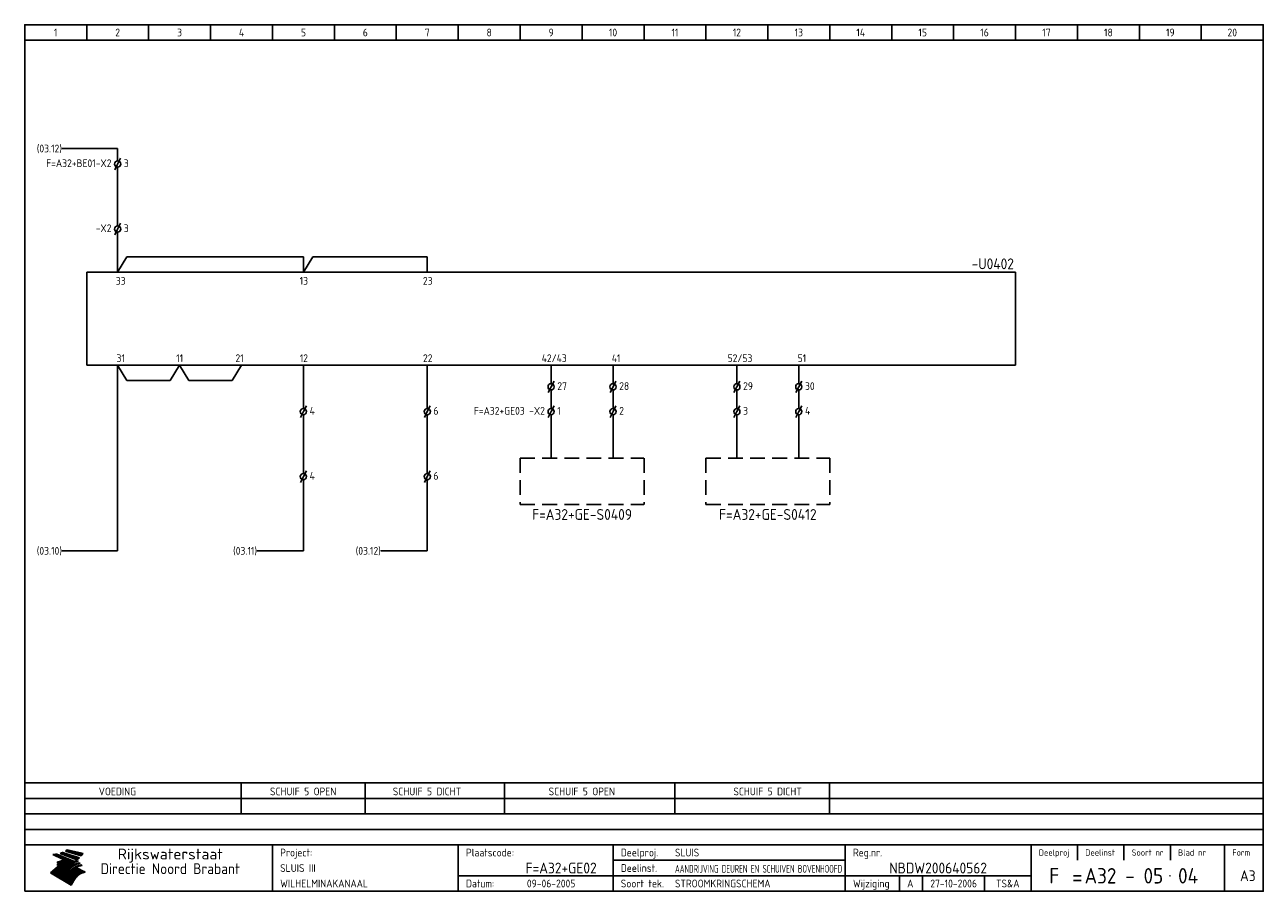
# Model space of a CAD drawing. Extents: x 10 to 410, y 10 to 290.
import ezdxf
from ezdxf.enums import TextEntityAlignment as Align

# ---------------------------------------------------------------- set-up
doc = ezdxf.new("R2010")
doc.units = 0
doc.header["$LTSCALE"] = 15
doc.header["$MEASUREMENT"] = 0
doc.header["$PDMODE"] = 1
doc.linetypes.add('DASHDOT', pattern=[1, 0.5, -0.25, 0, -0.25])
doc.linetypes.add('HIDDEN', pattern=[9.525, 6.35, -3.175])
for name, color, linetype in [('0-25', 7, 'CONTINUOUS'), ('0-35', 2, 'CONTINUOUS'), ('0-50', 3, 'CONTINUOUS'), ('B-25', 7, 'CONTINUOUS'), ('B-35', 2, 'CONTINUOUS'), ('S-25', 7, 'CONTINUOUS')]:
    doc.layers.add(name, color=color, linetype=linetype)
doc.styles.add('ISO', font='iso.shx')
doc.styles.get("Standard").update_dxf_attribs({"font": 'iso.shx'})

# ---------------------------------------------------------------- blocks, each defined once
blk = doc.blocks.new('KADERA3')
at = {"layer": '0-25'}
for p, q in [((30, 285), (30, 290)), ((50, 285), (50, 290)), ((70, 285), (70, 290)), ((90, 285), (90, 290)), ((110, 285), (110, 290)), ((130, 285), (130, 290)), ((150, 285), (150, 290)), ((170, 285), (170, 290)), ((190, 285), (190, 290)), ((210, 285), (210, 290)), ((230, 285), (230, 290)), ((250, 285), (250, 290)), ((270, 285), (270, 290)), ((290, 285), (290, 290)), ((310, 285), (310, 290)), ((330, 285), (330, 290)), ((350, 285), (350, 290)), ((370, 285), (370, 290)), ((390, 285), (390, 290)), ((10, 285), (410, 285)), ((410, 45), (10, 45)), ((410, 40), (10, 40)), ((410, 35), (10, 35)), ((410, 30), (10, 30)), ((350, 25), (350, 20)), ((365, 25), (365, 20)), ((380, 25), (380, 20)), ((200, 20), (275, 20)), ((150, 15), (335, 15)), ((292.5, 15), (292.5, 10)), ((300, 15), (300, 10)), ((320, 15), (320, 10))]:
    blk.add_line(p, q, dxfattribs=at)
at = {"layer": '0-25', "color": 7}
for p, q in [((19.1, 21.89), (25.12, 19)), ((19.1, 21.89), (25.12, 19)), ((19.17, 21.86), (20.7, 21.86)), ((19.29, 21.8), (20.83, 21.8)), ((19.4, 21.75), (20.96, 21.75)), ((19.52, 21.69), (21.09, 21.69)), ((19.64, 21.63), (21.22, 21.63)), ((19.74, 21.92), (20.56, 21.92)), ((19.75, 21.58), (21.36, 21.58)), ((19.87, 21.52), (21.49, 21.52)), ((19.99, 21.47), (21.62, 21.47)), ((20.11, 21.41), (21.75, 21.41)), ((20.22, 21.35), (21.88, 21.35)), ((20.25, 21.97), (20.43, 21.97)), ((20.34, 21.3), (22.02, 21.3)), ((20.38, 21.99), (26.02, 19.59)), ((20.38, 21.99), (26.02, 19.59)), ((20.46, 21.24), (22.15, 21.24)), ((20.57, 21.18), (22.28, 21.18)), ((20.69, 21.13), (22.41, 21.13)), ((20.81, 21.07), (22.55, 21.07)), ((20.92, 21.02), (22.68, 21.02)), ((21.04, 20.96), (22.81, 20.96)), ((21.16, 20.9), (22.94, 20.9)), ((21.27, 20.85), (23.07, 20.85)), ((21.39, 20.79), (23.21, 20.79)), ((21.47, 22.25), (26.83, 20.19)), ((21.47, 22.25), (26.83, 20.19)), ((21.49, 22.25), (23.07, 22.25)), ((21.51, 20.73), (23.34, 20.73)), ((21.6, 22.2), (23.25, 22.2)), ((21.63, 20.68), (23.47, 20.68)), ((21.65, 22.31), (22.89, 22.31)), ((21.74, 20.62), (23.6, 20.62)), ((21.75, 22.14), (23.42, 22.14)), ((21.8, 22.37), (22.71, 22.37)), ((21.86, 20.57), (23.73, 20.57)), ((21.9, 22.08), (23.6, 22.08)), ((21.94, 22.42), (22.53, 22.42)), ((21.98, 20.51), (23.87, 20.51)), ((22.04, 22.03), (23.78, 22.03)), ((22.06, 22.48), (22.36, 22.48)), ((22.09, 20.45), (24, 20.45)), ((22.18, 22.53), (27.65, 20.8)), ((22.18, 22.53), (27.65, 20.8)), ((22.19, 21.97), (23.96, 21.97)), ((22.21, 20.4), (24.13, 20.4)), ((22.33, 20.34), (24.26, 20.34)), ((22.34, 21.92), (24.13, 21.92)), ((22.37, 20), (23.08, 20)), ((22.44, 20.28), (24.4, 20.28)), ((22.48, 21.86), (24.31, 21.86)), ((22.49, 20.06), (23.04, 20.06)), ((22.56, 20.23), (24.53, 20.23)), ((22.61, 20.12), (22.93, 20.12)), ((22.63, 21.8), (24.49, 21.8)), ((22.68, 20.17), (24.66, 20.17)), ((22.71, 20.17), (22.82, 20.17)), ((23.11, 20.02), (22.77, 20.2)), ((23.11, 20.02), (22.77, 20.2)), ((22.78, 21.75), (24.67, 21.75)), ((22.79, 20.12), (24.79, 20.12)), ((22.91, 20.06), (24.92, 20.06)), ((22.92, 21.69), (24.85, 21.69)), ((23.03, 20), (25.06, 20)), ((23.07, 21.63), (25.02, 21.63)), ((23.14, 22.99), (28.22, 21.46)), ((23.14, 22.99), (28.22, 21.46)), ((23.15, 22.98), (25.33, 22.98)), ((23.22, 21.58), (25.2, 21.58)), ((23.23, 23.04), (25.09, 23.04)), ((23.32, 23.1), (24.84, 23.1)), ((23.34, 22.93), (25.57, 22.93)), ((23.36, 21.52), (25.38, 21.52)), ((23.4, 23.15), (24.6, 23.15)), ((23.49, 23.21), (24.36, 23.21)), ((23.51, 21.47), (25.56, 21.47)), ((23.52, 22.87), (25.81, 22.87)), ((23.57, 23.27), (24.12, 23.27)), ((23.64, 23.32), (23.87, 23.32)), ((23.66, 21.41), (25.74, 21.41)), ((23.7, 23.36), (28.82, 22.17)), ((23.7, 23.36), (28.82, 22.17)), ((23.71, 22.82), (26.06, 22.82)), ((23.8, 21.35), (25.91, 21.35)), ((23.9, 22.76), (26.3, 22.76)), ((23.95, 21.3), (26.09, 21.3)), ((24.09, 22.7), (26.54, 22.7)), ((24.09, 21.24), (26.27, 21.24)), ((24.24, 21.18), (26.45, 21.18)), ((24.27, 22.65), (26.78, 22.65)), ((24.39, 21.13), (26.62, 21.13)), ((24.46, 22.59), (27.03, 22.59)), ((24.53, 21.07), (26.8, 21.07)), ((24.65, 22.53), (27.27, 22.53)), ((24.68, 21.02), (26.98, 21.02)), ((24.83, 20.96), (27.16, 20.96)), ((24.84, 22.48), (27.51, 22.48)), ((24.97, 20.9), (27.34, 20.9)), ((25.02, 22.42), (27.75, 22.42)), ((25.12, 20.85), (27.51, 20.85)), ((25.21, 22.37), (28, 22.37)), ((25.27, 20.79), (27.63, 20.79)), ((25.4, 22.31), (28.24, 22.31)), ((25.41, 20.73), (27.57, 20.73)), ((25.56, 20.68), (27.51, 20.68)), ((25.58, 22.25), (28.48, 22.25)), ((25.71, 20.62), (27.44, 20.62)), ((25.77, 22.2), (28.72, 22.2)), ((25.85, 20.57), (27.37, 20.57)), ((25.96, 22.14), (28.79, 22.14)), ((26, 20.51), (27.29, 20.51)), ((26.15, 22.08), (28.75, 22.08)), ((26.15, 20.45), (27.22, 20.45)), ((26.29, 20.4), (27.14, 20.4)), ((26.33, 22.03), (28.71, 22.03)), ((26.44, 20.34), (27.06, 20.34)), ((26.52, 21.97), (28.66, 21.97)), ((26.59, 20.28), (26.97, 20.28)), ((26.71, 21.92), (28.62, 21.92)), ((26.73, 20.23), (26.89, 20.23)), ((26.9, 21.86), (28.57, 21.86)), ((27.08, 21.8), (28.52, 21.8)), ((27.27, 21.75), (28.48, 21.75)), ((27.46, 21.69), (28.43, 21.69)), ((27.65, 21.63), (28.38, 21.63)), ((27.83, 21.58), (28.33, 21.58)), ((28.02, 21.52), (28.28, 21.52)), ((28.21, 21.47), (28.22, 21.47)), ((20.58, 17.88), (18.3, 16)), ((20.58, 17.88), (18.3, 16)), ((24.94, 11.97), (18.3, 16)), ((24.94, 11.97), (18.3, 16)), ((18.31, 16.01), (20.96, 16.01)), ((18.38, 16.07), (21.46, 16.07)), ((18.45, 16.12), (21.88, 16.12)), ((18.52, 16.18), (22.15, 16.18)), ((18.59, 16.23), (22.38, 16.23)), ((18.65, 16.29), (22.58, 16.29)), ((18.72, 16.35), (22.75, 16.35)), ((18.79, 16.4), (22.91, 16.4)), ((18.86, 16.46), (20.6, 16.46)), ((18.93, 16.52), (20.6, 16.52)), ((18.99, 16.57), (20.6, 16.57)), ((19.06, 16.63), (20.6, 16.63)), ((19.13, 16.68), (20.6, 16.68)), ((19.2, 16.74), (20.6, 16.74)), ((19.27, 16.8), (20.6, 16.8)), ((19.33, 16.85), (21.07, 16.85)), ((19.4, 16.91), (21.55, 16.91)), ((19.47, 16.97), (21.88, 16.97)), ((19.54, 17.02), (22.13, 17.02)), ((19.61, 17.08), (22.34, 17.08)), ((19.67, 17.13), (20.6, 17.13)), ((19.74, 17.19), (20.6, 17.19)), ((19.81, 17.25), (20.6, 17.25)), ((19.88, 17.3), (20.6, 17.3)), ((19.95, 17.36), (20.6, 17.36)), ((20.01, 17.42), (20.6, 17.42)), ((20.08, 17.47), (20.93, 17.47)), ((20.15, 17.53), (21.26, 17.53)), ((20.22, 17.58), (21.51, 17.58)), ((20.29, 17.64), (21.72, 17.64)), ((20.35, 17.7), (21.9, 17.7)), ((20.42, 17.75), (22.07, 17.75)), ((20.49, 17.81), (22.22, 17.81)), ((20.56, 17.87), (22.36, 17.87)), ((20.6, 19.11), (20.58, 19.51)), ((20.6, 19.11), (20.58, 19.51)), ((20.58, 19.5), (22.09, 19.5)), ((20.58, 19.44), (21.95, 19.44)), ((20.59, 19.38), (21.79, 19.38)), ((20.59, 19.33), (21.62, 19.33)), ((20.59, 19.27), (21.42, 19.27)), ((20.6, 19.22), (21.2, 19.22)), ((20.6, 19.16), (20.93, 19.16)), ((20.6, 19.11), (20.69, 19.12)), ((20.6, 19.11), (20.69, 19.12)), ((20.6, 18.79), (20.77, 18.81)), ((20.6, 18.79), (20.77, 18.81)), ((20.6, 18.29), (20.6, 18.79)), ((20.6, 18.29), (20.6, 18.79)), ((20.6, 18.77), (22.46, 18.77)), ((20.6, 18.71), (22.33, 18.71)), ((20.6, 18.65), (22.19, 18.65)), ((20.6, 18.6), (22.04, 18.6)), ((20.6, 18.54), (21.87, 18.54)), ((20.6, 18.48), (21.68, 18.48)), ((20.6, 18.43), (21.46, 18.43)), ((20.6, 18.37), (21.21, 18.37)), ((20.6, 18.29), (20.88, 18.32)), ((20.6, 18.29), (20.88, 18.32)), ((20.6, 18.32), (20.87, 18.32)), ((20.6, 17.88), (20.86, 17.91)), ((20.6, 17.88), (20.86, 17.91)), ((20.6, 17.43), (20.97, 17.48)), ((20.6, 17.43), (20.97, 17.48)), ((20.6, 17.43), (20.6, 17.09)), ((20.6, 17.43), (20.6, 17.09)), ((20.6, 17.09), (21.26, 17.16)), ((20.6, 17.09), (21.26, 17.16)), ((20.6, 16.8), (21.37, 16.89)), ((20.6, 16.8), (21.37, 16.89)), ((20.6, 16.8), (20.6, 16.45)), ((20.6, 16.8), (20.6, 16.45)), ((20.6, 16.45), (21.56, 16.56)), ((20.6, 16.45), (21.56, 16.56)), ((20.6, 15.97), (21.67, 16.09)), ((20.6, 15.97), (21.67, 16.09)), ((20.7, 16.46), (23.06, 16.46)), ((20.9, 19.55), (22.23, 19.55)), ((20.9, 18.82), (22.59, 18.82)), ((20.98, 17.92), (22.5, 17.92)), ((21.02, 17.13), (22.53, 17.13)), ((21.19, 19.61), (22.35, 19.61)), ((21.2, 16.52), (23.2, 16.52)), ((21.32, 18.88), (22.71, 18.88)), ((21.32, 17.98), (22.62, 17.98)), ((21.42, 19.67), (22.47, 19.67)), ((21.47, 17.19), (22.7, 17.19)), ((21.59, 18.03), (22.74, 18.03)), ((21.61, 18.93), (22.82, 18.93)), ((21.62, 19.72), (22.59, 19.72)), ((21.72, 16.57), (23.32, 16.57)), ((21.77, 17.25), (22.85, 17.25)), ((21.8, 19.78), (22.69, 19.78)), ((21.8, 18.09), (22.85, 18.09)), ((21.84, 18.99), (22.92, 18.99)), ((21.96, 19.83), (22.79, 19.83)), ((21.99, 18.15), (22.95, 18.15)), ((22.01, 17.3), (22.99, 17.3)), ((22.03, 19.05), (23.03, 19.05)), ((22.1, 16.63), (23.44, 16.63)), ((22.11, 19.89), (22.89, 19.89)), ((22.16, 18.2), (23.05, 18.2)), ((22.21, 19.1), (23.12, 19.1)), ((22.21, 17.36), (23.12, 17.36)), ((22.24, 19.95), (22.99, 19.95)), ((22.31, 18.26), (23.15, 18.26)), ((22.36, 19.16), (23.22, 19.16)), ((22.38, 16.68), (23.56, 16.68)), ((22.39, 17.42), (23.24, 17.42)), ((22.45, 18.32), (23.24, 18.32)), ((22.51, 19.22), (23.3, 19.22)), ((22.56, 17.47), (23.36, 17.47)), ((22.59, 18.37), (23.33, 18.37)), ((22.6, 16.74), (23.66, 16.74)), ((22.64, 19.27), (23.39, 19.27)), ((22.71, 18.43), (23.42, 18.43)), ((22.71, 17.53), (23.47, 17.53)), ((22.77, 19.33), (23.47, 19.33)), ((22.79, 16.8), (23.77, 16.8)), ((22.83, 18.48), (23.5, 18.48)), ((22.84, 17.58), (23.57, 17.58)), ((22.89, 19.38), (23.55, 19.38)), ((22.94, 18.54), (23.58, 18.54)), ((22.96, 16.85), (23.86, 16.85)), ((22.97, 17.64), (23.67, 17.64)), ((23, 19.44), (23.63, 19.44)), ((23.04, 18.6), (23.66, 18.6)), ((23.1, 19.5), (23.72, 19.5)), ((23.1, 17.7), (23.77, 17.7)), ((23.12, 16.91), (23.96, 16.91)), ((23.14, 18.65), (23.74, 18.65)), ((23.15, 19.95), (25.19, 19.95)), ((23.21, 19.55), (23.8, 19.55)), ((23.21, 17.75), (23.86, 17.75)), ((23.21, 16.01), (28.9, 16.01)), ((23.24, 18.71), (23.82, 18.71)), ((23.26, 19.89), (25.32, 19.89)), ((23.26, 16.97), (24.05, 16.97)), ((23.3, 19.61), (23.88, 19.61)), ((23.32, 17.81), (23.95, 17.81)), ((23.33, 18.77), (23.91, 18.77)), ((23.37, 16.07), (29.08, 16.07)), ((23.38, 19.83), (25.45, 19.83)), ((23.39, 19.67), (23.81, 19.67)), ((23.39, 17.02), (24.14, 17.02)), ((23.42, 18.82), (23.99, 18.82)), ((23.42, 17.87), (24.03, 17.87)), ((23.45, 19.7), (23.58, 19.79)), ((23.45, 19.7), (23.58, 19.79)), ((23.48, 19.72), (23.7, 19.72)), ((23.5, 19.78), (25.58, 19.78)), ((23.51, 18.88), (24.07, 18.88)), ((23.51, 16.12), (29.27, 16.12)), ((23.52, 17.92), (24.11, 17.92)), ((23.52, 17.08), (24.22, 17.08)), ((23.54, 18.9), (24.3, 19.42)), ((23.54, 18.9), (24.3, 19.42)), ((23.56, 19.78), (23.59, 19.78)), ((23.56, 19.39), (23.9, 19.62)), ((23.56, 19.39), (23.9, 19.62)), ((23.58, 19.79), (23.9, 19.62)), ((23.58, 19.79), (23.9, 19.62)), ((23.59, 18.93), (24.15, 18.93)), ((23.61, 19.72), (25.72, 19.72)), ((23.62, 17.98), (24.2, 17.98)), ((23.63, 17.13), (24.3, 17.13)), ((23.65, 18.59), (24.62, 19.25)), ((23.65, 18.59), (24.62, 19.25)), ((29.41, 16.17), (23.65, 16.17)), ((23.67, 18.99), (24.23, 18.99)), ((23.71, 18.03), (24.28, 18.03)), ((23.73, 19.67), (25.85, 19.67)), ((23.75, 19.05), (24.32, 19.05)), ((23.75, 17.19), (24.38, 17.19)), ((23.77, 16.23), (29.47, 16.23)), ((23.79, 18.09), (24.36, 18.09)), ((23.83, 19.1), (24.4, 19.1)), ((23.85, 19.61), (25.98, 19.61)), ((23.85, 17.25), (24.46, 17.25)), ((23.88, 18.15), (24.44, 18.15)), ((23.89, 16.29), (29.36, 16.29)), ((23.92, 19.16), (24.48, 19.16)), ((23.94, 18.19), (25.23, 19.07)), ((23.94, 18.19), (25.23, 19.07)), ((23.95, 17.3), (24.55, 17.3)), ((23.96, 19.55), (25.96, 19.55)), ((23.96, 18.2), (24.53, 18.2)), ((24, 19.22), (24.56, 19.22)), ((24, 16.35), (29.24, 16.35)), ((24.04, 18.26), (24.61, 18.26)), ((24.05, 17.36), (24.63, 17.36)), ((24.06, 17.88), (25.34, 18.76)), ((24.06, 17.88), (25.34, 18.76)), ((24.08, 19.5), (25.88, 19.5)), ((24.08, 19.27), (24.58, 19.27)), ((24.11, 16.4), (29.13, 16.4)), ((24.13, 18.32), (24.69, 18.32)), ((24.14, 17.42), (24.71, 17.42)), ((24.16, 19.33), (24.47, 19.33)), ((24.2, 19.44), (25.79, 19.44)), ((24.21, 18.37), (24.77, 18.37)), ((24.21, 16.46), (29.02, 16.46)), ((24.23, 17.47), (24.79, 17.47)), ((24.24, 17.48), (25.52, 18.36)), ((24.24, 17.48), (25.52, 18.36)), ((24.25, 19.38), (24.36, 19.38)), ((24.29, 18.43), (24.85, 18.43)), ((24.3, 19.42), (24.62, 19.25)), ((24.3, 19.42), (24.62, 19.25)), ((24.31, 19.38), (25.71, 19.38)), ((24.31, 17.53), (24.87, 17.53)), ((24.31, 16.52), (28.91, 16.52)), ((24.35, 17.17), (25.64, 18.05)), ((24.35, 17.17), (25.64, 18.05)), ((24.37, 18.48), (24.94, 18.48)), ((24.39, 17.58), (24.96, 17.58)), ((24.4, 16.57), (28.79, 16.57)), ((24.43, 19.33), (25.62, 19.33)), ((24.45, 18.54), (25.02, 18.54)), ((24.47, 17.64), (25.04, 17.64)), ((24.49, 16.63), (28.68, 16.63)), ((24.54, 18.6), (25.1, 18.6)), ((24.55, 19.27), (25.54, 19.27)), ((24.56, 17.7), (25.12, 17.7)), ((24.57, 16.68), (28.57, 16.68)), ((24.62, 18.65), (25.18, 18.65)), ((24.63, 16.72), (25.91, 17.6)), ((24.63, 16.72), (25.91, 17.6)), ((24.64, 17.75), (25.2, 17.75)), ((24.66, 16.74), (28.45, 16.74)), ((24.67, 19.22), (25.45, 19.22)), ((24.7, 18.71), (25.27, 18.71)), ((24.72, 17.81), (25.29, 17.81)), ((24.74, 16.8), (28.34, 16.8)), ((24.78, 19.16), (25.37, 19.16)), ((24.78, 18.77), (25.34, 18.77)), ((24.8, 17.87), (25.37, 17.87)), ((24.82, 16.85), (28.23, 16.85)), ((24.87, 18.82), (25.4, 18.82)), ((24.89, 17.92), (25.45, 17.92)), ((24.9, 19.1), (25.28, 19.1)), ((24.9, 16.91), (28.11, 16.91)), ((24.95, 18.88), (25.45, 18.88)), ((24.97, 17.98), (25.53, 17.98)), ((24.99, 16.97), (28, 16.97)), ((25.02, 19.05), (25.2, 19.05)), ((25.03, 18.93), (25.51, 18.93)), ((25.05, 18.03), (25.61, 18.03)), ((25.07, 17.02), (27.89, 17.02)), ((25.11, 18.99), (25.57, 18.99)), ((26.02, 19.59), (25.12, 19)), ((26.02, 19.59), (25.12, 19)), ((25.13, 18.09), (25.68, 18.09)), ((25.15, 17.08), (27.77, 17.08)), ((25.19, 19.05), (25.63, 19.05)), ((25.21, 18.15), (25.75, 18.15)), ((25.23, 17.13), (27.66, 17.13)), ((25.26, 19.1), (25.7, 19.1)), ((25.3, 18.2), (25.82, 18.2)), ((25.31, 17.19), (27.55, 17.19)), ((25.33, 19.16), (25.77, 19.16)), ((25.38, 18.26), (25.89, 18.26)), ((25.39, 19.22), (25.85, 19.22)), ((25.4, 17.25), (27.43, 17.25)), ((25.46, 18.32), (25.97, 18.32)), ((25.47, 19.27), (25.93, 19.27)), ((25.48, 17.3), (27.32, 17.3)), ((25.54, 19.33), (26.03, 19.33)), ((25.54, 18.37), (26.06, 18.37)), ((25.56, 17.36), (27.21, 17.36)), ((25.62, 18.43), (26.14, 18.43)), ((25.63, 19.38), (26.13, 19.38)), ((25.64, 17.42), (27.1, 17.42)), ((25.7, 18.48), (26.24, 18.48)), ((25.72, 19.44), (26.24, 19.44)), ((25.73, 17.47), (26.98, 17.47)), ((25.79, 18.54), (26.34, 18.54)), ((25.81, 17.53), (26.87, 17.53)), ((25.82, 19.5), (26.36, 19.5)), ((25.89, 18.6), (26.46, 18.6)), ((25.89, 17.58), (26.76, 17.58)), ((25.93, 19.55), (26.53, 19.55)), ((25.96, 17.64), (26.64, 17.64)), ((25.99, 18.65), (26.58, 18.65)), ((26.04, 17.7), (26.59, 17.7)), ((26.06, 19.61), (26.85, 19.61)), ((26.1, 18.71), (26.72, 18.71)), ((26.12, 17.75), (26.67, 17.75)), ((26.2, 17.81), (26.76, 17.81)), ((26.21, 19.67), (27.23, 19.67)), ((26.23, 18.77), (26.89, 18.77)), ((26.29, 17.87), (26.86, 17.87)), ((26.37, 18.82), (27.09, 18.82)), ((26.39, 17.92), (26.97, 17.92)), ((26.44, 19.72), (27.18, 19.72)), ((26.49, 17.98), (27.09, 17.98)), ((26.53, 18.88), (27.34, 18.88)), ((26.56, 17.68), (29.54, 16.2)), ((26.56, 17.68), (29.54, 16.2)), ((26.6, 18.03), (27.22, 18.03)), ((26.72, 18.09), (27.38, 18.09)), ((26.73, 18.93), (27.66, 18.93)), ((26.85, 18.15), (27.56, 18.15)), ((26.99, 18.99), (27.9, 18.99)), ((27, 18.2), (27.8, 18.2)), ((27.13, 19.78), (27.25, 19.64)), ((27.13, 19.78), (27.25, 19.64)), ((27.18, 18.26), (28.13, 18.26)), ((27.26, 19.05), (27.84, 19.05)), ((27.39, 18.32), (28.47, 18.32)), ((27.7, 18.37), (28.49, 18.37)), ((27.78, 19.1), (27.93, 18.96)), ((27.78, 19.1), (27.93, 18.96)), ((28, 18.43), (28.44, 18.43)), ((28.29, 15.83), (29.54, 16.2)), ((28.29, 15.83), (29.54, 16.2)), ((28.39, 18.48), (28.54, 18.32)), ((28.39, 18.48), (28.54, 18.32)), ((29.54, 16.2), (29.45, 16.17)), ((29.54, 16.2), (29.45, 16.17)), ((29.46, 16.18), (29.47, 16.18)), ((18.38, 15.95), (20.6, 15.95)), ((18.47, 15.9), (20.6, 15.9)), ((18.57, 15.84), (20.6, 15.84)), ((18.66, 15.78), (20.6, 15.78)), ((18.75, 15.73), (20.6, 15.73)), ((18.85, 15.67), (20.6, 15.67)), ((18.94, 15.62), (20.6, 15.62)), ((19.03, 15.56), (27.83, 15.56)), ((19.12, 15.5), (27.75, 15.5)), ((19.22, 15.45), (27.66, 15.45)), ((19.31, 15.39), (27.58, 15.39)), ((19.4, 15.33), (27.5, 15.33)), ((19.49, 15.28), (27.43, 15.28)), ((19.59, 15.22), (27.36, 15.22)), ((19.68, 15.17), (27.29, 15.17)), ((19.77, 15.11), (27.22, 15.11)), ((19.86, 15.05), (27.15, 15.05)), ((19.96, 15), (27.09, 15)), ((20.05, 14.94), (27.02, 14.94)), ((20.14, 14.88), (26.96, 14.88)), ((20.24, 14.83), (26.9, 14.83)), ((20.33, 14.77), (26.84, 14.77)), ((20.42, 14.72), (26.79, 14.72)), ((20.51, 14.66), (26.73, 14.66)), ((20.6, 15.97), (20.6, 15.58)), ((20.6, 15.97), (20.6, 15.58)), ((20.6, 15.58), (21.95, 15.73)), ((20.6, 15.58), (21.95, 15.73)), ((20.61, 14.6), (26.68, 14.6)), ((20.7, 14.55), (26.62, 14.55)), ((20.79, 14.49), (26.57, 14.49)), ((20.88, 14.43), (26.52, 14.43)), ((20.94, 15.62), (27.92, 15.62)), ((20.98, 14.38), (26.47, 14.38)), ((21.07, 14.32), (26.42, 14.32)), ((21.16, 14.27), (26.38, 14.27)), ((21.25, 14.21), (26.33, 14.21)), ((21.35, 14.15), (26.29, 14.15)), ((21.44, 14.1), (26.24, 14.1)), ((21.45, 15.67), (28.01, 15.67)), ((21.53, 14.04), (26.2, 14.04)), ((21.63, 13.98), (26.16, 13.98)), ((21.72, 13.93), (26.12, 13.93)), ((21.81, 13.87), (26.08, 13.87)), ((21.9, 13.82), (26.04, 13.82)), ((21.96, 15.73), (28.11, 15.73)), ((22, 13.76), (26, 13.76)), ((22.09, 13.7), (25.96, 13.7)), ((22.18, 13.65), (25.93, 13.65)), ((22.27, 13.59), (25.89, 13.59)), ((22.34, 15.78), (28.21, 15.78)), ((22.37, 13.53), (25.86, 13.53)), ((22.46, 13.48), (25.82, 13.48)), ((22.55, 13.42), (25.79, 13.42)), ((22.62, 15.84), (28.33, 15.84)), ((22.65, 13.37), (25.76, 13.37)), ((22.74, 13.31), (25.73, 13.31)), ((22.83, 13.25), (25.69, 13.25)), ((22.84, 15.9), (28.52, 15.9)), ((22.92, 13.2), (25.66, 13.2)), ((23.02, 13.14), (25.63, 13.14)), ((23.04, 15.95), (28.71, 15.95)), ((23.11, 13.08), (25.59, 13.08)), ((23.2, 13.03), (25.56, 13.03)), ((23.29, 12.97), (25.53, 12.97)), ((23.39, 12.92), (25.5, 12.92)), ((23.48, 12.86), (25.46, 12.86)), ((23.57, 12.8), (25.43, 12.8)), ((23.66, 12.75), (25.4, 12.75)), ((23.76, 12.69), (25.36, 12.69)), ((23.85, 12.63), (25.33, 12.63)), ((23.94, 12.58), (25.3, 12.58)), ((24.04, 12.52), (25.26, 12.52)), ((24.13, 12.47), (25.23, 12.47)), ((24.22, 12.41), (25.2, 12.41)), ((24.31, 12.35), (25.17, 12.35)), ((24.41, 12.3), (25.13, 12.3)), ((24.5, 12.24), (25.1, 12.24)), ((24.59, 12.18), (25.07, 12.18)), ((24.68, 12.13), (25.03, 12.13)), ((24.78, 12.07), (25, 12.07)), ((24.87, 12.02), (24.97, 12.02)), ((24.94, 11.97), (25.81, 13.45)), ((24.94, 11.97), (25.81, 13.45))]:
    blk.add_line(p, q, dxfattribs=at)
for centre, radius, start, end in [((19.15, 29.7), 7.8, 269.6055, 279.0886), ((19.15, 29.7), 7.8, 269.6055, 279.0886), ((19.93, 25.38), 5.91, 276.3402, 298.7463), ((19.93, 25.38), 5.91, 276.3402, 298.7463), ((19.84, 25.09), 6.03, 278.129, 302.868), ((19.84, 25.09), 6.03, 278.129, 302.868), ((19.84, 27.26), 5.27, 288.0217, 296.3084), ((19.84, 27.26), 5.27, 288.0217, 296.3084), ((20.49, 27.56), 5.28, 300.0654, 307.393), ((20.49, 27.56), 5.28, 300.0654, 307.393), ((24.11, 24.7), 5.26, 301.1147, 312.2814), ((24.11, 24.7), 5.26, 301.1147, 312.2814), ((21.95, 27.32), 8.59, 316.9248, 323.1399), ((21.95, 27.32), 8.59, 316.9248, 323.1399), ((20.21, 23.78), 5.91, 273.6149, 304.3803), ((20.21, 23.78), 5.91, 273.6149, 304.3803), ((20.35, 24.56), 5.76, 274.164, 302.5474), ((20.35, 24.56), 5.76, 274.164, 302.5474), ((20.05, 24.28), 6.02, 277.9472, 305.7139), ((20.05, 24.28), 6.02, 277.9472, 305.7139), ((20.04, 23.49), 6.09, 278.8115, 306.4242), ((20.04, 23.49), 6.09, 278.8115, 306.4242), ((20.53, 23.07), 5.96, 277.0519, 304.973), ((20.53, 23.07), 5.96, 277.0519, 304.973), ((20.72, 22.76), 5.91, 276.3402, 304.3803), ((20.72, 22.76), 5.91, 276.3402, 304.3803), ((21.06, 22.34), 5.81, 274.9043, 303.1745), ((21.06, 22.34), 5.81, 274.9043, 303.1745), ((20.82, 22.06), 6.04, 278.1111, 305.8489), ((20.82, 22.06), 6.04, 278.1111, 305.8489), ((21.3, 21.6), 5.91, 276.3402, 304.3803), ((21.3, 21.6), 5.91, 276.3402, 304.3803), ((27.05, 17.17), 2.63, 107.4286, 133.7799), ((27.05, 17.17), 2.63, 107.4286, 133.7799), ((27.45, 16.91), 2.81, 110.4143, 138.7411), ((27.45, 16.91), 2.81, 110.4143, 138.7411), ((27.57, 15.64), 3.4, 98.1566, 126.9045), ((27.57, 15.64), 3.4, 98.1566, 126.9045), ((27.91, 15.54), 3.39, 100.5835, 132.088), ((27.91, 15.54), 3.39, 100.5835, 132.088), ((28.21, 14.74), 3.67, 95.7581, 128.7216), ((28.21, 14.74), 3.67, 95.7581, 128.7216), ((27.01, 16.84), 2.93, 87.7348, 104.8316), ((27.01, 16.84), 2.93, 87.7348, 104.8316), ((27.37, 15.71), 3.93, 91.7838, 103.2817), ((27.37, 15.71), 3.93, 91.7838, 103.2817), ((28.4, 15.05), 3.21, 96.3886, 125.0052), ((28.4, 15.05), 3.21, 96.3886, 125.0052), ((27.82, 16.31), 2.8, 90.634, 105.1984), ((27.82, 16.31), 2.8, 90.634, 105.1984), ((28.19, 15.04), 3.93, 93.8342, 103.2817), ((28.19, 15.04), 3.93, 93.8342, 103.2817), ((28.58, 15.69), 2.8, 93.8141, 105.1984), ((28.58, 15.69), 2.8, 93.8141, 105.1984), ((28.95, 14.41), 3.93, 96.0135, 103.2817), ((28.95, 14.41), 3.93, 96.0135, 103.2817), ((31.24, 10.26), 6.3, 117.9568, 149.6251), ((31.24, 10.26), 6.3, 117.9568, 149.6251)]:
    blk.add_arc(centre, radius, start, end, dxfattribs=at)
at = {"layer": '0-35'}
for p, q in [((90, 25), (90, 10)), ((150, 25), (150, 10)), ((200, 25), (200, 10)), ((275, 25), (275, 10)), ((335, 25), (335, 10)), ((397.5, 25), (397.5, 10))]:
    blk.add_line(p, q, dxfattribs=at)
at = {"layer": '0-50'}
for p, q in [((10, 25), (410, 25)), ((348.75, 15), (351.25, 15)), ((348.75, 13.5), (351.25, 13.5))]:
    blk.add_line(p, q, dxfattribs=at)
blk.add_lwpolyline([(10, 10), (410, 10), (410, 290), (10, 290)], close=True, dxfattribs=at)
at = {"layer": '0-50', "const_width": 0.25}
blk.add_lwpolyline([(379.75, 15, 1), (380, 15, 1)], format="xyb", close=True, dxfattribs=at)
at = {"layer": '0-25', "style": 'ISO'}
for s, height, p in [('Project:', 2.5, (92.5, 22.5)), ('Plaatscode:', 2.5, (152.5, 22.5)), ('Deelproj.', 2.5, (202.5, 22.5)), ('Reg.nr.', 2.5, (277.5, 22.5)), ('Deelproj', 2, (337.5, 22.5)), ('Deelinst', 2, (352.5, 22.5)), ('Soort nr', 2, (367.5, 22.5)), ('Blad nr', 2, (382.5, 22.5)), ('Form', 2, (400, 22.5)), ('Deelinst.', 2.5, (202.5, 17.5)), ('Datum:', 2.5, (152.5, 12.5)), ('Soort tek.', 2.5, (202.5, 12.5)), ('Wijziging', 2.5, (277.5, 12.5))]:
    blk.add_text(s, height=height, dxfattribs=at).set_placement(p, align=Align.MIDDLE_LEFT)
for tag, p in [('STR1', (20, 287.5)), ('STR2', (40, 287.5)), ('STR3', (60, 287.5)), ('STR4', (80, 287.5)), ('STR5', (100, 287.5)), ('STR6', (120, 287.5)), ('STR7', (140, 287.5)), ('STR8', (160, 287.5)), ('STR9', (180, 287.5)), ('STR10', (200, 287.5)), ('STR11', (220, 287.5)), ('STR12', (240, 287.5)), ('STR13', (260, 287.5)), ('STR14', (280, 287.5)), ('STR15', (300, 287.5)), ('STR16', (320, 287.5)), ('STR17', (340, 287.5)), ('STR18', (360, 287.5)), ('STR19', (380, 287.5)), ('STR20', (400, 287.5)), ('W', (180, 12.5)), ('Z', (310, 12.5)), ('Y', (327.5, 12.5))]:
    blk.add_attdef(tag, text='', height=2.5, dxfattribs=at).set_placement(p, align=Align.MIDDLE)
for tag, p in [('N', (220, 22.5)), ('B', (92.5, 17.5)), ('P', (220, 17.5)), ('C', (92.5, 12.5)), ('U', (220, 12.5)), ('REV', (295, 12.5))]:
    blk.add_attdef(tag, text='', height=2.5, dxfattribs=at).set_placement(p, align=Align.MIDDLE_LEFT)
at = {"layer": '0-35', "style": 'ISO', "width": 1.182609}
blk.add_text('Rijkswaterstaat', height=3.5, dxfattribs=at).set_placement((40, 20.28), (74, 20.28), align=Align.FIT)
at = {"layer": '0-35', "color": 2, "style": 'ISO', "width": 1.016949}
blk.add_text('Directie Noord Brabant', height=3.5, dxfattribs=at).set_placement((34.5, 15.53), (79.5, 15.53), align=Align.FIT)
at = {"layer": '0-35', "style": 'ISO'}
for tag, p in [('X', (178.5, 17.5)), ('FORM', (402.5, 15))]:
    blk.add_attdef(tag, text='', height=3.5, dxfattribs=at).set_placement(p, align=Align.MIDDLE_LEFT)
blk.add_attdef('RNR', text='', height=3.5, dxfattribs=at).set_placement((305, 17.5), align=Align.MIDDLE)
at = {"layer": '0-50', "style": 'ISO'}
for tag, p in [('M', (342.5, 15)), ('O', (365, 15))]:
    blk.add_attdef(tag, text='', height=5, dxfattribs=at).set_placement(p, align=Align.MIDDLE)
blk.add_attdef('Q', text='', height=5, dxfattribs=at).set_placement((382.5, 15), align=Align.MIDDLE_LEFT)
blk = doc.blocks.new('0033')
at = {"layer": 'S-25'}
for p in [(-0.94, -1.88), (0.94, 1.88)]:
    blk.add_line(p, (0, 0), dxfattribs=at)
blk.add_circle((0, 0), 1, dxfattribs=at)
at = {"layer": 'B-25'}
blk.add_attdef('KT', text='', height=2.5, dxfattribs=at).set_placement((-2, -1), align=Align.RIGHT)
blk.add_attdef('KN1', (2, -1.01), '', height=2.5, dxfattribs=at)

msp = doc.modelspace()

# ---------------------------------------------------------------- linework, layer by layer
at = {"layer": 'S-25'}
for p, q in [((22, 250), (40, 250)), ((40, 250), (40, 246)), ((40, 244), (40, 225)), ((40, 223), (40, 210)), ((330, 210), (30, 210)), ((30, 180), (30, 210)), ((330, 210), (330, 180)), ((330, 180), (30, 180)), ((40, 180), (40, 120)), ((100, 180), (100, 166)), ((140, 180), (140, 166)), ((180, 180), (180, 174)), ((200, 180), (200, 174)), ((240, 180), (240, 174)), ((260, 180), (260, 174)), ((180, 172), (180, 166)), ((200, 172), (200, 166)), ((240, 172), (240, 166)), ((260, 172), (260, 166)), ((100, 164), (100, 145)), ((140, 164), (140, 145)), ((22, 120), (40, 120)), ((85, 120), (100, 120)), ((125, 120), (140, 120)), ((79.91, 45), (79.91, 35)), ((119.91, 45), (119.91, 35)), ((164.91, 45), (164.91, 35)), ((219.91, 45), (219.91, 35)), ((269.91, 45), (269.91, 35))]:
    msp.add_line(p, q, dxfattribs=at)
at = {"layer": 'S-25', "linetype": 'HIDDEN', "ltscale": 10}
for p, q in [((40, 210), (43, 215)), ((43, 215), (100, 215)), ((100, 210), (103, 215)), ((100, 215), (100, 210)), ((103, 215), (140, 215)), ((140, 215), (140, 210)), ((40, 180), (43, 175)), ((60, 180), (57, 175)), ((60, 180), (63, 175)), ((80, 180), (77, 175)), ((43, 175), (57, 175)), ((63, 175), (77, 175)), ((180, 164), (180, 150)), ((200, 164), (200, 150)), ((240, 164), (240, 150)), ((260, 164), (260, 150))]:
    msp.add_line(p, q, dxfattribs=at)
at = {"layer": 'S-25', "linetype": 'HIDDEN', "ltscale": 0.05}
for p, q in [((170, 150), (210, 150)), ((170, 150), (170, 135)), ((210, 150), (210, 135)), ((230, 150), (270, 150)), ((230, 150), (230, 135)), ((270, 150), (270, 135)), ((170, 135), (210, 135)), ((230, 135), (270, 135))]:
    msp.add_line(p, q, dxfattribs=at)
at = {"layer": 'S-25', "linetype": 'Continuous'}
for p, q in [((100, 120), (100, 143)), ((140, 120), (140, 143))]:
    msp.add_line(p, q, dxfattribs=at)
msp.add_point((85, 124.5), dxfattribs=at)
msp.add_point((85, 124.5), dxfattribs=at)
at = {"layer": 'S-25'}
for p in [(40, 55), (180, 50), (180, 50)]:
    msp.add_point(p, dxfattribs=at)

# ---------------------------------------------------------------- block references
ref = msp.add_blockref('KADERA3', (0, 0), dxfattribs=at)
ref.add_attrib('B', 'SLUIS III', dxfattribs={"layer": '0-25', "height": 2.5, "style": 'ISO'}).set_placement((92.5, 17.5), align=Align.MIDDLE_LEFT)
ref.add_attrib('C', 'WILHELMINAKANAAL', dxfattribs={"layer": '0-25', "height": 2.5, "style": 'ISO'}).set_placement((92.5, 12.5), align=Align.MIDDLE_LEFT)
ref.add_attrib('N', 'SLUIS', dxfattribs={"layer": '0-25', "height": 2.5, "style": 'ISO'}).set_placement((220, 22.5), align=Align.MIDDLE_LEFT)
ref.add_attrib('U', 'STROOMKRINGSCHEMA', dxfattribs={"layer": '0-25', "height": 2.5, "style": 'ISO'}).set_placement((220, 12.5), align=Align.MIDDLE_LEFT)
ref.add_attrib('M', 'F', dxfattribs={"layer": '0-50', "height": 5, "style": 'ISO'}).set_placement((342.5, 15), align=Align.MIDDLE)
ref.add_attrib('O', 'A32 - 05', dxfattribs={"layer": '0-50', "height": 5, "style": 'ISO'}).set_placement((365, 15), align=Align.MIDDLE)
ref.add_attrib('Q', '04', dxfattribs={"layer": '0-50', "height": 5, "style": 'ISO'}).set_placement((382.5, 15), align=Align.MIDDLE_LEFT)
ref.add_attrib('X', 'F=A32+GE02', dxfattribs={"layer": '0-35', "height": 3.5, "style": 'ISO'}).set_placement((171.77, 17.5), align=Align.MIDDLE_LEFT)
ref.add_attrib('RNR', 'NBDW200640562', dxfattribs={"layer": '0-35', "height": 3.5, "style": 'ISO'}).set_placement((305, 17.5), align=Align.MIDDLE)
ref.add_attrib('W', '09-06-2005', dxfattribs={"layer": '0-25', "height": 2.5, "style": 'ISO'}).set_placement((180, 12.5), align=Align.MIDDLE)
ref.add_attrib('FORM', 'A3', dxfattribs={"layer": '0-35', "height": 3.5, "style": 'ISO'}).set_placement((402.5, 15), align=Align.MIDDLE_LEFT)
ref.add_attrib('REV', 'A', dxfattribs={"layer": '0-25', "height": 2.5, "style": 'ISO'}).set_placement((295, 12.5), align=Align.MIDDLE_LEFT)
ref.add_attrib('Z', '27-10-2006', dxfattribs={"layer": '0-25', "height": 2.5, "style": 'ISO'}).set_placement((310, 12.5), align=Align.MIDDLE)
ref.add_attrib('Y', 'TS&A', dxfattribs={"layer": '0-25', "height": 2.5, "style": 'ISO'}).set_placement((327.5, 12.5), align=Align.MIDDLE)
ref.add_attrib('STR1', '1', dxfattribs={"layer": '0-25', "height": 2.5, "style": 'ISO'}).set_placement((20, 287.5), align=Align.MIDDLE)
ref.add_attrib('STR2', '2', dxfattribs={"layer": '0-25', "height": 2.5, "style": 'ISO'}).set_placement((40, 287.5), align=Align.MIDDLE)
ref.add_attrib('STR3', '3', dxfattribs={"layer": '0-25', "height": 2.5, "style": 'ISO'}).set_placement((60, 287.5), align=Align.MIDDLE)
ref.add_attrib('STR4', '4', dxfattribs={"layer": '0-25', "height": 2.5, "style": 'ISO'}).set_placement((80, 287.5), align=Align.MIDDLE)
ref.add_attrib('STR5', '5', dxfattribs={"layer": '0-25', "height": 2.5, "style": 'ISO'}).set_placement((100, 287.5), align=Align.MIDDLE)
ref.add_attrib('STR6', '6', dxfattribs={"layer": '0-25', "height": 2.5, "style": 'ISO'}).set_placement((120, 287.5), align=Align.MIDDLE)
ref.add_attrib('STR7', '7', dxfattribs={"layer": '0-25', "height": 2.5, "style": 'ISO'}).set_placement((140, 287.5), align=Align.MIDDLE)
ref.add_attrib('STR8', '8', dxfattribs={"layer": '0-25', "height": 2.5, "style": 'ISO'}).set_placement((160, 287.5), align=Align.MIDDLE)
ref.add_attrib('STR9', '9', dxfattribs={"layer": '0-25', "height": 2.5, "style": 'ISO'}).set_placement((180, 287.5), align=Align.MIDDLE)
ref.add_attrib('STR10', '10', dxfattribs={"layer": '0-25', "height": 2.5, "style": 'ISO'}).set_placement((200, 287.5), align=Align.MIDDLE)
ref.add_attrib('STR11', '11', dxfattribs={"layer": '0-25', "height": 2.5, "style": 'ISO'}).set_placement((220, 287.5), align=Align.MIDDLE)
ref.add_attrib('STR12', '12', dxfattribs={"layer": '0-25', "height": 2.5, "style": 'ISO'}).set_placement((240, 287.5), align=Align.MIDDLE)
ref.add_attrib('STR13', '13', dxfattribs={"layer": '0-25', "height": 2.5, "style": 'ISO'}).set_placement((260, 287.5), align=Align.MIDDLE)
ref.add_attrib('STR14', '14', dxfattribs={"layer": '0-25', "height": 2.5, "style": 'ISO'}).set_placement((280, 287.5), align=Align.MIDDLE)
ref.add_attrib('STR15', '15', dxfattribs={"layer": '0-25', "height": 2.5, "style": 'ISO'}).set_placement((300, 287.5), align=Align.MIDDLE)
ref.add_attrib('STR16', '16', dxfattribs={"layer": '0-25', "height": 2.5, "style": 'ISO'}).set_placement((320, 287.5), align=Align.MIDDLE)
ref.add_attrib('STR17', '17', dxfattribs={"layer": '0-25', "height": 2.5, "style": 'ISO'}).set_placement((340, 287.5), align=Align.MIDDLE)
ref.add_attrib('STR18', '18', dxfattribs={"layer": '0-25', "height": 2.5, "style": 'ISO'}).set_placement((360, 287.5), align=Align.MIDDLE)
ref.add_attrib('STR19', '19', dxfattribs={"layer": '0-25', "height": 2.5, "style": 'ISO'}).set_placement((380, 287.5), align=Align.MIDDLE)
ref.add_attrib('STR20', '20', dxfattribs={"layer": '0-25', "height": 2.5, "style": 'ISO'}).set_placement((400, 287.5), align=Align.MIDDLE)
at = {"layer": 'S-25', "linetype": 'DASHDOT', "ltscale": 10}
for p, values in [((40, 245), {'KN1': '3', 'KT': 'F=A32+BE01-X2'}), ((40, 224), {'KN1': '3', 'KT': '-X2'}), ((180, 173), {'KN1': '27'}), ((200, 173), {'KN1': '28'}), ((240, 173), {'KN1': '29'}), ((260, 173), {'KN1': '30'}), ((100, 165), {'KN1': '4'}), ((140, 165), {'KN1': '6'}), ((180, 165), {'KN1': '1', 'KT': 'F=A32+GE03 -X2'}), ((200, 165), {'KN1': '2'}), ((240, 165), {'KN1': '3'}), ((260, 165), {'KN1': '4'}), ((100, 144), {'KN1': '4'}), ((140, 144), {'KN1': '6'})]:
    msp.add_blockref('0033', p, dxfattribs=at).add_auto_attribs(values)

# ---------------------------------------------------------------- texts
at = {"layer": 'B-25', "style": 'ISO'}
for s, p in [('(03.12)', (22, 250)), ('(03.10)', (22, 120)), ('(03.11)', (85, 120)), ('(03.12)', (125, 120))]:
    msp.add_text(s, height=2.5, dxfattribs=at).set_placement(p, align=Align.MIDDLE_RIGHT)
for s, p in [('33', (41, 206)), ('13', (100.15, 206)), ('23', (140.15, 206)), ('31', (41, 181)), ('11', (60.04, 181)), ('21', (79.38, 181)), ('12', (100.15, 181)), ('22', (140.15, 181)), ('42/43', (181, 181)), ('41', (201, 181)), ('52/53', (241, 181)), ('51', (261, 181)), ('VOEDING', (39.91, 41)), ('SCHUIF 5 OPEN', (99.91, 41)), ('SCHUIF 5 DICHT', (139.91, 41)), ('SCHUIF 5 OPEN', (189.91, 41)), ('SCHUIF 5 DICHT', (249.91, 41))]:
    msp.add_text(s, height=2.5, dxfattribs=at).set_placement(p, align=Align.CENTER)
at = {"layer": 'B-25', "style": 'ISO', "width": 0.795789}
msp.add_text('AANDRIJVING DEUREN EN SCHUIVEN BOVENHOOFD', height=2.5, dxfattribs=at).set_placement((220, 16), (274, 16), align=Align.FIT)
at = {"layer": 'B-35', "style": 'ISO'}
for s, p in [('-U0402', (322.65, 211)), ('F=A32+GE-S0409', (190, 130)), ('F=A32+GE-S0412', (250, 130))]:
    msp.add_text(s, height=3.5, dxfattribs=at).set_placement(p, align=Align.CENTER)

doc.saveas('drawing.dxf')
